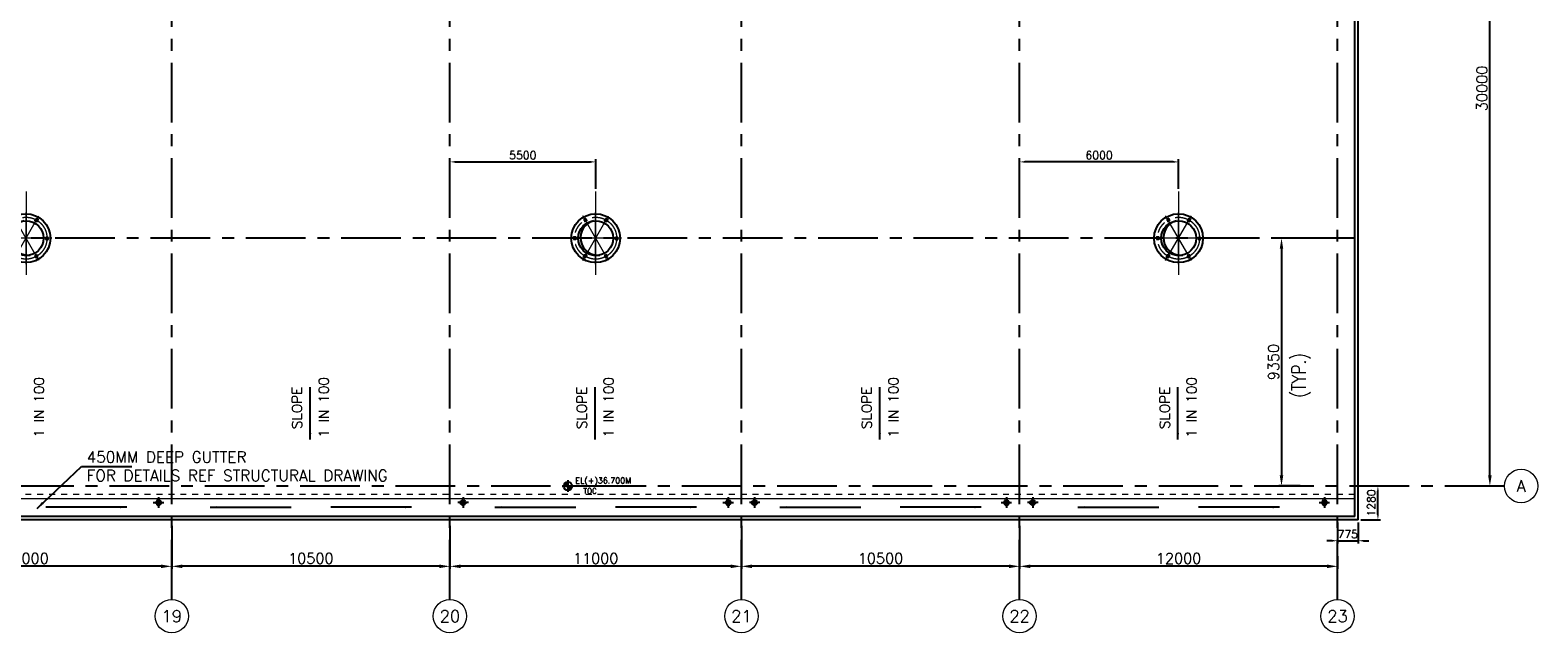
# Model space of a CAD drawing. Header units: inches. Extents: x 0 to 1544102, y -512776 to 23144100.
# Tile 74 of 256: x 598870 to 655774, y -450187 to -427448. Entities that reach past the tile are written whole.
import ezdxf
from ezdxf.enums import TextEntityAlignment as Align

# ---------------------------------------------------------------- set-up
doc = ezdxf.new("R2010")
doc.units = ezdxf.units.IN
doc.header["$LTSCALE"] = 1800
doc.header["$MEASUREMENT"] = 0
for name, pattern in [('CENTER', [2, 1.25, -0.25, 0.25, -0.25]), ('CENTER2', [1.125, 0.75, -0.125, 0.125, -0.125]), ('HIDDEN2', [0.1875, 0.125, -0.0625]), ('HIDDENS', [0.25, 0.125, -0.125])]:
    doc.linetypes.add(name, pattern=pattern)
doc.layers.get('0').update_dxf_attribs({"color": 253, "lineweight": 9})
for name, color, linetype in [('1', 7, 'Continuous'), ('DIM', 4, 'Continuous'), ('DTXT', 4, 'Continuous'), ('GRID', 251, 'CENTER'), ('RAIN WATER', 6, 'Continuous'), ('ROOF', 11, 'Continuous'), ('ROOFLIGHT', 12, 'Continuous'), ('TEXT', 3, 'Continuous'), ('WALL', 6, 'Continuous')]:
    doc.layers.add(name, color=color, linetype=linetype)
for name, color, linetype, lineweight in [('A-CUT OUT', 3, 'Continuous', 30), ('ARROW', 3, 'Continuous', 13), ('CL', 8, 'CENTER', 15), ('CNOTE', 3, 'Continuous', 15), ('CONCRETE', 145, 'Continuous', 15), ('CTEXT2', 3, 'Continuous', 25), ('dimension line', 4, 'Continuous', 13)]:
    doc.layers.add(name, color=color, linetype=linetype, lineweight=lineweight)
doc.styles.add('COMPLEX', font='complex')
doc.styles.add('ROAMNS', font='ROMANS.shx')
doc.styles.add('ROMANS', font='romans.shx')
doc.styles.add('SIMPLEX-25', font='simplex.shx')
doc.styles.get("Standard").update_dxf_attribs({"font": 'arial.ttf'})
doc.dimstyles.new('DIM INT 1', dxfattribs={"dimtxt": 300, "dimasz": 200, "dimexe": 100, "dimexo": 100, "dimgap": 100, "dimtad": 1, "dimdec": 0, "dimzin": 13, "dimdsep": 46, "dimlunit": 5, "dimtxsty": 'ROAMNS', "dimblk1": 'CLOSEDBLANK', "dimcen": 0.09, "dimclrd": 9, "dimclre": 9, "dimclrt": 4, "dimadec": 0, "dimazin": 0, "dimtfac": 1, "dimtdec": 0, "dimtix": 1, "dimtmove": 2, "dimatfit": 3, "dimfxl": 1, "dimtolj": 1, "dimtzin": 13, "dimarcsym": 0})
doc.dimstyles.new('DIM100 x2', dxfattribs={"dimscale": 0, "dimtxt": 400, "dimasz": 400, "dimexe": 100, "dimexo": 100, "dimgap": 100, "dimtad": 1, "dimdec": 0, "dimzin": 13, "dimdsep": 46, "dimtxsty": 'ROMANS', "dimblk2": 'OBLIQUE', "dimcen": 100, "dimdle": 100, "dimclrd": 9, "dimclre": 9, "dimclrt": 4, "dimadec": 0, "dimazin": 0, "dimtfac": 1.1, "dimtdec": 0, "dimtix": 1, "dimtmove": 2, "dimatfit": 3, "dimfxl": 1, "dimtolj": 1, "dimtzin": 13, "dimarcsym": 0})
doc.dimstyles.new('MAIN', dxfattribs={"dimtxt": 350, "dimasz": 250, "dimexe": 20, "dimexo": 20, "dimgap": 100, "dimtad": 1, "dimdec": 0, "dimzin": 0, "dimdsep": 46, "dimtxsty": 'ROMANS', "dimcen": 0.09, "dimclrd": 256, "dimclre": 9, "dimclrt": 256, "dimadec": 0, "dimazin": 0, "dimtfac": 1, "dimtdec": 0, "dimtofl": 0, "dimtmove": 0, "dimatfit": 3, "dimfxl": 0.18, "dimtolj": 1, "dimtzin": 0, "dimarcsym": 0})
doc.dimstyles.new('USER175', dxfattribs={"dimscale": 175, "dimtxt": 2, "dimasz": 1.75, "dimexe": 0, "dimexo": 0, "dimgap": 0.5, "dimtad": 1, "dimdec": 0, "dimzin": 0, "dimdsep": 46, "dimtxsty": 'ROMANS', "dimcen": 0, "dimclrd": 4, "dimclre": 4, "dimclrt": 4, "dimadec": 0, "dimazin": 0, "dimtfac": 0.09, "dimtdec": 0, "dimtix": 1, "dimtofl": 0, "dimtmove": 0, "dimatfit": 3, "dimfxl": 1, "dimtolj": 1, "dimtzin": 0, "dimarcsym": 0})

# ---------------------------------------------------------------- blocks, each defined once
blk = doc.blocks.new('GRD')
at = {"layer": 'CL', "linetype": 'Continuous'}
blk.add_circle((0, 419.99985), 419.99985, dxfattribs=at)
at = {"layer": 'CL', "color": 4, "style": 'COMPLEX'}
blk.add_attdef('GRD', text='', height=300, dxfattribs=at).set_placement((0, 419.99985), align=Align.MIDDLE)
blk = doc.blocks.new('*D607')
at = {"layer": 'dimension line', "color": 9, "lineweight": -2, "transparency": 16777216}
for p, q in [((636214, -446152), (636214, -447778)), ((647814, -447678), (636614, -447678)), ((648214, -447296), (648214, -447778))]:
    blk.add_line(p, q, dxfattribs=at)
at = {"layer": 'dimension line', "color": 9, "transparency": 16777216}
for points in [[(636614, -447611), (636614, -447745), (636214, -447678)], [(647814, -447611), (647814, -447745), (648214, -447678)]]:
    blk.add_solid(points, dxfattribs=at)
at = {"layer": 'dimension line', "color": 4, "transparency": 16777216, "insert": (642214, -447378), "char_height": 400, "attachment_point": 5, "style": 'ROMANS'}
blk.add_mtext('\\A1;12000', dxfattribs=at)
blk = doc.blocks.new('_Oblique')
at = {"color": 0, "linetype": 'ByBlock', "lineweight": -2}
blk.add_line((-0.5, -0.5), (0.5, 0.5), dxfattribs=at)
blk = doc.blocks.new('*D608')
at = {"layer": 'dimension line', "color": 9, "lineweight": -2, "transparency": 16777216}
for p, q in [((625714, -446152), (625714, -447778)), ((635814, -447678), (626114, -447678)), ((636214, -447296), (636214, -447778))]:
    blk.add_line(p, q, dxfattribs=at)
at = {"layer": 'dimension line', "color": 9, "transparency": 16777216}
for points in [[(626114, -447611), (626114, -447745), (625714, -447678)], [(635814, -447611), (635814, -447745), (636214, -447678)]]:
    blk.add_solid(points, dxfattribs=at)
at = {"layer": 'dimension line', "color": 4, "transparency": 16777216, "insert": (630964, -447378), "char_height": 400, "attachment_point": 5, "style": 'ROMANS'}
blk.add_mtext('\\A1;10500', dxfattribs=at)
blk = doc.blocks.new('*D609')
at = {"layer": 'dimension line', "color": 9, "lineweight": -2, "transparency": 16777216}
for p, q in [((614714, -446152), (614714, -447778)), ((625314, -447678), (615114, -447678)), ((625714, -447296), (625714, -447778))]:
    blk.add_line(p, q, dxfattribs=at)
at = {"layer": 'dimension line', "color": 9, "transparency": 16777216}
for points in [[(615114, -447611), (615114, -447745), (614714, -447678)], [(625314, -447611), (625314, -447745), (625714, -447678)]]:
    blk.add_solid(points, dxfattribs=at)
at = {"layer": 'dimension line', "color": 4, "transparency": 16777216, "insert": (620214, -447378), "char_height": 400, "attachment_point": 5, "style": 'ROMANS'}
blk.add_mtext('\\A1;11000', dxfattribs=at)
blk = doc.blocks.new('*D610')
at = {"layer": 'dimension line', "color": 9, "lineweight": -2, "transparency": 16777216}
for p, q in [((604214, -446152), (604214, -447778)), ((614314, -447678), (604614, -447678)), ((614714, -447296), (614714, -447778))]:
    blk.add_line(p, q, dxfattribs=at)
at = {"layer": 'dimension line', "color": 9, "transparency": 16777216}
for points in [[(604614, -447611), (604614, -447745), (604214, -447678)], [(614314, -447611), (614314, -447745), (614714, -447678)]]:
    blk.add_solid(points, dxfattribs=at)
at = {"layer": 'dimension line', "color": 4, "transparency": 16777216, "insert": (609464, -447378), "char_height": 400, "attachment_point": 5, "style": 'ROMANS'}
blk.add_mtext('\\A1;10500', dxfattribs=at)
blk = doc.blocks.new('*D611')
at = {"layer": 'dimension line', "color": 9, "lineweight": -2, "transparency": 16777216}
for p, q in [((593214, -446152), (593214, -447778)), ((603814, -447678), (593614, -447678)), ((604214, -447296), (604214, -447778))]:
    blk.add_line(p, q, dxfattribs=at)
at = {"layer": 'dimension line', "color": 9, "transparency": 16777216}
for points in [[(593614, -447611), (593614, -447745), (593214, -447678)], [(603814, -447611), (603814, -447745), (604214, -447678)]]:
    blk.add_solid(points, dxfattribs=at)
at = {"layer": 'dimension line', "color": 4, "transparency": 16777216, "insert": (598714, -447378), "char_height": 400, "attachment_point": 5, "style": 'ROMANS'}
blk.add_mtext('\\A1;11000', dxfattribs=at)
blk = doc.blocks.new('RWDP')
at = {"layer": 'RAIN WATER', "linetype": 'CENTER2', "ltscale": 0.05}
for p, q in [((495, -425), (495, -825)), ((695, -625), (295, -625))]:
    blk.add_line(p, q, dxfattribs=at)
at = {"layer": 'RAIN WATER', "linetype": 'HIDDEN2', "ltscale": 0.25}
blk.add_circle((495, -625), 100, dxfattribs=at)
at = {"layer": 'RAIN WATER', "ltscale": 0.25}
blk.add_circle((495, -625), 75, dxfattribs=at)
blk = doc.blocks.new('PL-FFL2')
at = {"layer": 'A-CUT OUT'}
h = blk.add_hatch(color=7, dxfattribs=at)
h.paths.add_polyline_path([(3.09, 1.96, 0.414214), (1.09, -0.04), (3.09, -0.04)])
h.paths.add_polyline_path([(5.09, -0.04), (3.09, -0.04), (3.09, -2.04, 0.414214)])
at = {"color": 1, "linetype": 'Continuous'}
for p, q in [((3.09, 2.74), (3.09, -2.74)), ((29.24, 0), (4.78, 0)), ((4.78, 0), (5.09, 0)), ((0.31, -0.04), (5.09, -0.04))]:
    blk.add_line(p, q, dxfattribs=at)
blk.add_circle((3.09, -0.04), 2, dxfattribs=at)
at = {"color": 4, "linetype": 'Continuous'}
blk.add_attdef('EL(+)', text='', height=2.75, dxfattribs=at).set_placement((18.98, 2.4), align=Align.MIDDLE)
at = {"color": 3, "linetype": 'Continuous'}
blk.add_attdef('XXX', text='', height=2.5, dxfattribs=at).set_placement((18.44, -3.52), align=Align.MIDDLE)
blk = doc.blocks.new('A$C143F1039')
at = {"layer": 'DIM'}
for points in [[(-355, 674), (-380, 742), (-338, 669), (-411, 628)], [(405, 649), (338, 669), (411, 628), (453, 700)], [(-759, 31), (-749, -42), (-749, 42), (-833, 42)], [(749, 42), (749, -42), (833, -42), (764, -27)], [(-407, -649), (-338, -669), (-411, -628), (-453, -700)], [(338, -669), (411, -628), (359, -674), (380, -742)]]:
    blk.add_hatch(color=5, dxfattribs=at).paths.add_polyline_path(points)
at = {"layer": 'ROOF'}
h = blk.add_hatch(color=5, dxfattribs=at)
h.paths.add_polyline_path([(-660, 0), (-572, 0, -0.350453), (-73, 656, 0.381936)])
h.paths.add_polyline_path([(0, -660), (0, -638, -0.368877), (-572, 0), (-660, 0, 0.414214)])
at = {"layer": 'ROOFLIGHT'}
blk.add_hatch(color=5, dxfattribs=at).paths.add_polyline_path([(161, -640, -0.061238), (0, -638), (0, -660, 0.061706)])
at = {"layer": 'CL'}
for p, q in [((0, 1762), (0, -1762)), ((0, 1322), (0, -1322)), ((-487, -843), (487, 843)), ((487, -843), (-487, 843)), ((0, -974), (0, 974)), ((974, 0), (-974, 0)), ((730, 0), (-730, 0))]:
    blk.add_line(p, q, dxfattribs=at)
at = {"layer": 'CL', "color": 6}
for p, q in [((-379, 744), (-455, 701)), ((-455, 701), (-411, 625)), ((-336, 669), (-411, 625)), ((-379, 744), (-336, 669)), ((379, 744), (336, 669)), ((411, 625), (336, 669)), ((455, 701), (379, 744)), ((455, 701), (411, 625)), ((-834, 44), (-747, 44)), ((-834, 44), (-834, -44)), ((747, -44), (747, 44)), ((834, 44), (747, 44)), ((834, -44), (834, 44)), ((-834, -44), (-747, -44)), ((834, -44), (747, -44)), ((-455, -701), (-411, -625)), ((-455, -701), (-379, -744)), ((-379, -744), (-336, -669)), ((336, -669), (411, -625)), ((379, -744), (336, -669)), ((379, -744), (455, -701)), ((455, -701), (411, -625))]:
    blk.add_line(p, q, dxfattribs=at)
at = {"layer": 'CL'}
blk.add_circle((0, 0), 791, dxfattribs=at)
at = {"layer": 'CNOTE'}
blk.add_circle((0, 0), 660, dxfattribs=at)
at = {"layer": 'DIM'}
for points in [[(-355, 674), (-380, 742), (-338, 669), (-411, 628)], [(405, 649), (338, 669), (411, 628), (453, 700)], [(-759, 31), (-749, -42), (-749, 42), (-833, 42)], [(749, 42), (749, -42), (833, -42), (764, -27)], [(-407, -649), (-338, -669), (-411, -628), (-453, -700)], [(338, -669), (411, -628), (359, -674), (380, -742)]]:
    blk.add_lwpolyline(points, close=True, dxfattribs=at)
at = {"layer": 'ROOF', "color": 5}
for p, q in [((-747, 44), (-747, -44)), ((-411, -625), (-336, -669))]:
    blk.add_line(p, q, dxfattribs=at)
at = {"layer": 'ROOF'}
for p, q in [((-747, 44), (-747, -44)), ((-411, -625), (-336, -669))]:
    blk.add_line(p, q, dxfattribs=at)
at = {"layer": 'ROOFLIGHT'}
for p, q in [((747, 44), (747, -44)), ((747, -44), (834, -44))]:
    blk.add_line(p, q, dxfattribs=at)
for radius in [921, 660]:
    blk.add_circle((0, 0), radius, dxfattribs=at)
blk.add_arc((88, 16), 660, 104.124, 276.3854, dxfattribs=at)
blk = doc.blocks.new('*D1003')
at = {"layer": 'dimension line', "color": 9, "lineweight": -2, "transparency": 16777216}
for p, q in [((653434, -414647), (654064, -414647)), ((653964, -444247), (653964, -415047)), ((653434, -444647), (654064, -444647))]:
    blk.add_line(p, q, dxfattribs=at)
at = {"layer": 'dimension line', "color": 9, "transparency": 16777216}
for points in [[(653897, -415047), (654030, -415047), (653964, -414647)], [(653897, -444247), (654030, -444247), (653964, -444647)]]:
    blk.add_solid(points, dxfattribs=at)
at = {"layer": 'dimension line', "color": 4, "transparency": 16777216, "insert": (653664, -429647), "char_height": 400, "attachment_point": 5, "rotation": 90, "style": 'ROMANS'}
blk.add_mtext('\\A1;30000', dxfattribs=at)
blk = doc.blocks.new('*D2168')
at = {"layer": 'DIM', "color": 9, "lineweight": -2, "transparency": 16777216}
for p, q in [((636214, -433435), (636214, -432318)), ((642014, -432418), (636414, -432418)), ((642214, -433435), (642214, -432318))]:
    blk.add_line(p, q, dxfattribs=at)
at = {"layer": 'DIM', "color": 9, "transparency": 16777216}
for points in [[(636414, -432385), (636414, -432452), (636214, -432418)], [(642014, -432385), (642014, -432452), (642214, -432418)]]:
    blk.add_solid(points, dxfattribs=at)
at = {"layer": 'DIM', "color": 4, "transparency": 16777216, "insert": (639214, -432168), "char_height": 300, "attachment_point": 5, "style": 'ROAMNS'}
blk.add_mtext('\\A1;6000', dxfattribs=at)
blk = doc.blocks.new('_ClosedBlank')
at = {"color": 0, "linetype": 'ByBlock', "lineweight": -2}
for p, q in [((-1, 0.17), (0, 0)), ((-1, 0.17), (-1, -0.17)), ((0, 0), (-1, -0.17))]:
    blk.add_line(p, q, dxfattribs=at)
blk = doc.blocks.new('*D2169')
at = {"layer": 'DIM', "color": 9, "lineweight": -2, "transparency": 16777216}
for p, q in [((614714, -433319), (614714, -432318)), ((614914, -432418), (620014, -432418)), ((620214, -433435), (620214, -432318))]:
    blk.add_line(p, q, dxfattribs=at)
at = {"layer": 'DIM', "color": 9, "transparency": 16777216}
for points in [[(614914, -432385), (614914, -432452), (614714, -432418)], [(620014, -432385), (620014, -432452), (620214, -432418)]]:
    blk.add_solid(points, dxfattribs=at)
at = {"layer": 'DIM', "color": 4, "transparency": 16777216, "insert": (617464, -432168), "char_height": 300, "attachment_point": 5, "style": 'ROAMNS'}
blk.add_mtext('\\A1;5500', dxfattribs=at)
blk = doc.blocks.new('*D2179')
at = {"layer": 'dimension line', "color": 9, "lineweight": -2, "transparency": 16777216}
for p, q in [((646805, -435297), (645999, -435297)), ((646099, -435697), (646099, -444247)), ((646805, -444647), (645999, -444647))]:
    blk.add_line(p, q, dxfattribs=at)
at = {"layer": 'dimension line', "color": 9, "transparency": 16777216}
for points in [[(646032, -435697), (646165, -435697), (646099, -435297)], [(646032, -444247), (646165, -444247), (646099, -444647)]]:
    blk.add_solid(points, dxfattribs=at)
at = {"layer": 'dimension line', "color": 4, "transparency": 16777216, "insert": (645799, -439972), "char_height": 400, "attachment_point": 5, "rotation": 90, "style": 'ROMANS'}
blk.add_mtext('\\A1;9350', dxfattribs=at)
blk = doc.blocks.new('*D2187')
at = {"layer": '1', "color": 9, "lineweight": -2, "transparency": 16777216}
for p, q in [((648214, -446027), (648214, -446813)), ((648989, -446027), (648989, -446813)), ((648014, -446713), (647814, -446713)), ((648214, -446713), (648989, -446713)), ((649189, -446713), (649389, -446713))]:
    blk.add_line(p, q, dxfattribs=at)
at = {"layer": '1', "color": 9, "transparency": 16777216}
for points in [[(648014, -446679), (648014, -446746), (648214, -446713)], [(649189, -446679), (649189, -446746), (648989, -446713)]]:
    blk.add_solid(points, dxfattribs=at)
at = {"layer": '1', "color": 4, "transparency": 16777216, "insert": (648601, -446463), "char_height": 300, "attachment_point": 5, "style": 'ROAMNS'}
blk.add_mtext('\\A1;775', dxfattribs=at)
blk = doc.blocks.new('*D2188')
at = {"layer": '1', "color": 9, "lineweight": -2, "transparency": 16777216}
for p, q in [((649089, -444647), (649837, -444647)), ((649737, -445727), (649737, -444847)), ((649089, -445927), (649837, -445927))]:
    blk.add_line(p, q, dxfattribs=at)
at = {"layer": '1', "color": 9, "transparency": 16777216}
for points in [[(649704, -444847), (649771, -444847), (649737, -444647)], [(649704, -445727), (649771, -445727), (649737, -445927)]]:
    blk.add_solid(points, dxfattribs=at)
at = {"layer": '1', "color": 4, "transparency": 16777216, "insert": (649487, -445287), "char_height": 300, "attachment_point": 5, "rotation": 90, "style": 'ROAMNS'}
blk.add_mtext('\\A1;1280', dxfattribs=at)

msp = doc.modelspace()

# ---------------------------------------------------------------- linework, layer by layer
at = {"linetype": 'HIDDENS'}
msp.add_line((648863.7, -444962.3), (525713.7, -444962.3), dxfattribs=at)
at = {"layer": 'CONCRETE'}
msp.add_line((648863.7, -445127.3), (525713.7, -445127.3), dxfattribs=at)
at = {"layer": 'GRID'}
for p, q in [((604213.7, -448927.3), (604213.7, -398147.3)), ((614713.7, -448927.3), (614713.7, -398216.15)), ((625713.7, -448927.3), (625713.7, -398147.3)), ((636213.7, -448927.3), (636213.7, -398147.3)), ((648213.7, -448927.3), (648213.7, -398147.3)), ((648863.7, -435297.3), (527713.7, -435297.3)), ((654513.7, -444647.3), (519413.7, -444647.3))]:
    msp.add_line(p, q, dxfattribs=at)
at = {"layer": 'WALL'}
for p, q in [((648863.7, -445802.3), (648863.7, -413492.3)), ((648988.7, -445927.3), (648988.7, -413367.3)), ((648863.7, -445802.3), (525713.7, -445802.3)), ((648988.7, -445927.3), (525713.7, -445927.3))]:
    msp.add_line(p, q, dxfattribs=at)

# ---------------------------------------------------------------- block references
at = {"layer": '1', "color": 6}
ref = msp.add_blockref('PL-FFL2', (618921.77, -444647.76), dxfattribs=dict(at, xscale=80, yscale=80, zscale=80))
ref.add_attrib('XXX', 'TOC', dxfattribs={"layer": '0', "color": 3, "linetype": 'Continuous', "height": 200, "style": 'SIMPLEX-25'}).set_placement((620003.41, -444834.71), align=Align.MIDDLE)
ref.add_attrib('EL(+)', 'EL(+)36.700M', dxfattribs={"layer": '0', "color": 4, "linetype": 'Continuous', "height": 220, "style": 'SIMPLEX-25'}).set_placement((620500.16, -444455.99), align=Align.MIDDLE)
at = {"layer": 'CNOTE'}
for p in [(598713.7, -435297.28), (620213.7, -435297.28), (642213.7, -435297.28)]:
    msp.add_blockref('A$C143F1039', p, dxfattribs=at)
at = {"layer": 'DIM', "xscale": 1.5, "yscale": 1.5, "zscale": 1.5}
for p, values in [((655143.7, -445277.3), {'GRD': 'A'}), ((604213.83, -450187.3), {'GRD': '19'}), ((614713.83, -450187.3), {'GRD': '20'}), ((625713.83, -450187.29), {'GRD': '21'}), ((636213.83, -450187.3), {'GRD': '22'}), ((648213.83, -450187.3), {'GRD': '23'})]:
    msp.add_blockref('GRD', p, dxfattribs=at).add_auto_attribs(values)
at = {"layer": 'RAIN WATER', "xscale": -1}
for p in [(604213.7, -444647.3), (625713.7, -444647.3), (636213.7, -444647.3), (648213.7, -444647.3)]:
    msp.add_blockref('RWDP', p, dxfattribs=at)
at = {"layer": 'RAIN WATER'}
for p in [(614713.7, -444647.3), (625713.7, -444647.3), (636213.7, -444647.3)]:
    msp.add_blockref('RWDP', p, dxfattribs=at)

# ---------------------------------------------------------------- texts
at = {"layer": 'CTEXT2', "style": 'ROMANS'}
for s, p in [('1 IN 100', (599390.17, -442821.78)), ('SLOPE', (609128.82, -442494.95)), ('1 IN 100', (610140.17, -442821.78)), ('SLOPE', (619878.82, -442494.95)), ('1 IN 100', (620890.17, -442821.78)), ('SLOPE', (630628.82, -442494.95)), ('1 IN 100', (631640.17, -442821.78)), ('SLOPE', (641878.82, -442494.95)), ('1 IN 100', (642890.17, -442821.78))]:
    msp.add_text(s, height=375, rotation=90, dxfattribs=at).set_placement(p)
at = {"layer": 'DTXT', "insert": (601004.21, -443342.45), "char_height": 420, "width": 13527.393, "attachment_point": 1, "style": 'ROMANS'}
msp.add_mtext('450MM DEEP GUTTER \\PFOR DETAILS REF STRUCTURAL DRAWING', dxfattribs=at)
at = {"layer": 'TEXT', "style": 'ROMANS', "width": 0.8}
msp.add_text('(TYP.)', height=528, rotation=90, dxfattribs=at).set_placement((647016.75, -441311.9))

# ---------------------------------------------------------------- dimensions: what is measured, and where the dimension line sits
at = {"layer": '1'}
dim = msp.add_linear_dim(base=(649737.3, -444647.3), p1=(648988.7, -445927.3), p2=(648988.7, -444647.3), angle=90, dimstyle='DIM INT 1', dxfattribs=at)
dim.commit()
dim.dimension.update_dxf_attribs({"geometry": '*D2188', "text_midpoint": (649487.3, -445287.3)})
dim = msp.add_linear_dim(base=(648988.7, -446712.82), p1=(648213.7, -445927.3), p2=(648988.7, -445927.3), dimstyle='DIM INT 1', dxfattribs=at)
dim.commit()
dim.dimension.update_dxf_attribs({"geometry": '*D2187', "text_midpoint": (648601.2, -446462.82)})
at = {"layer": 'DIM'}
for base, p1, p2, picture, middle in [((620213.7, -432418.49), (614713.7, -433419.19), (620213.7, -433535.11), '*D2169', (617463.7, -432168.49)), ((636213.7, -432418.49), (642213.7, -433535.11), (636213.7, -433535.11), '*D2168', (639213.7, -432168.49))]:
    dim = msp.add_linear_dim(base=base, p1=p1, p2=p2, dimstyle='DIM INT 1', dxfattribs=at)
    dim.commit()
    dim.dimension.update_dxf_attribs({"geometry": picture, "text_midpoint": middle})
at = {"layer": 'dimension line'}
for base, p1, p2, angle, picture, middle in [((653963.7, -414647.3), (653334.07, -444647.3), (653334.07, -414647.3), 90, '*D1003', (653663.7, -429647.3)), ((646098.7, -444647.3), (646905.44, -435297.28), (646905.44, -444647.3), 90, '*D2179', (645798.7, -439972.29)), ((593213.7, -447678), (604213.7, -447196.32), (593213.7, -446052.42), 180, '*D611', (598713.7, -447378)), ((604213.7, -447678), (614713.7, -447196.32), (604213.7, -446052.42), 180, '*D610', (609463.7, -447378)), ((614713.7, -447678), (625713.7, -447196.32), (614713.7, -446052.42), 180, '*D609', (620213.7, -447378)), ((625713.7, -447678), (636213.7, -447196.32), (625713.7, -446052.42), 180, '*D608', (630963.7, -447378)), ((636213.7, -447678), (648213.7, -447196.32), (636213.7, -446052.42), 180, '*D607', (642213.7, -447378))]:
    dim = msp.add_linear_dim(base=base, p1=p1, p2=p2, angle=angle, dimstyle='DIM100 x2', override={"dimscale": 1}, dxfattribs=at)
    dim.commit()
    dim.dimension.update_dxf_attribs({"geometry": picture, "text_midpoint": middle})

# ---------------------------------------------------------------- leaders
msp.add_leader([(599128.62, -445490.91), (600807.03, -443912.46), (602710.3, -443912.46)], dimstyle='USER175', override={"dimgap": 0.5, "dimtad": 0})
at = {"layer": 'ARROW'}
for points, override in [([(609440.32, -442897.66), (609440.32, -440912.42)], {"dimtad": 0, "dimfxl": 2.5, "dimarcsym": 2}), ([(620190.32, -442897.66), (620190.32, -440912.42)], {"dimtad": 0, "dimfxl": 2.5, "dimarcsym": 2}), ([(630940.32, -442897.66), (630940.32, -440912.42)], {"dimtad": 0, "dimfxl": 2.5, "dimarcsym": 2}), ([(642190.32, -442897.66), (642190.32, -440912.42)], {"dimtad": 0, "dimfxl": 2.5, "dimarcsym": 2}), ([(602518.85, -445447.29), (599462.07, -445447.29)], {"dimgap": 100, "dimtad": 0, "dimfxl": 2.5, "dimarcsym": 2}), ([(605661.42, -445447.29), (608718.21, -445447.29)], {"dimgap": 100, "dimtad": 0, "dimfxl": 2.5, "dimarcsym": 2}), ([(613268.85, -445447.29), (610212.07, -445447.29)], {"dimgap": 100, "dimtad": 0, "dimfxl": 2.5, "dimarcsym": 2}), ([(616411.42, -445447.29), (619468.21, -445447.29)], {"dimgap": 100, "dimtad": 0, "dimfxl": 2.5, "dimarcsym": 2}), ([(624018.85, -445447.29), (620962.07, -445447.29)], {"dimgap": 100, "dimtad": 0, "dimfxl": 2.5, "dimarcsym": 2}), ([(627161.42, -445447.29), (630218.21, -445447.29)], {"dimgap": 100, "dimtad": 0, "dimfxl": 2.5, "dimarcsym": 2}), ([(634768.85, -445447.29), (631712.07, -445447.29)], {"dimgap": 100, "dimtad": 0, "dimfxl": 2.5, "dimarcsym": 2}), ([(638411.42, -445447.29), (641468.21, -445447.29)], {"dimgap": 100, "dimtad": 0, "dimfxl": 2.5, "dimarcsym": 2}), ([(646018.85, -445447.29), (642962.07, -445447.29)], {"dimgap": 100, "dimtad": 0, "dimfxl": 2.5, "dimarcsym": 2})]:
    msp.add_leader(points, dimstyle='MAIN', override=override, dxfattribs=at)

doc.saveas('drawing.dxf')
